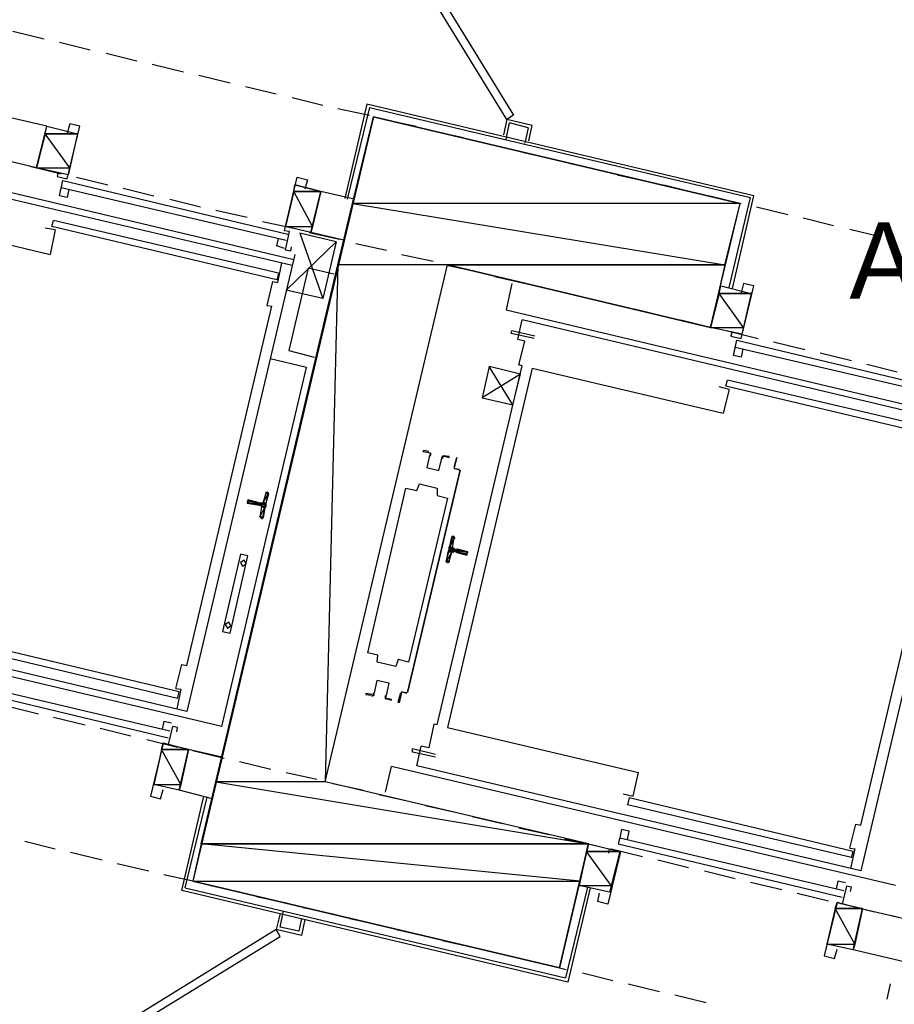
# Model space of a CAD drawing. Header units: feet. Extents: x -79 to 198, y -22 to 181.
# Tile 169 of 256: x 67 to 81, y 109 to 125. Entities that reach past the tile are written whole.
import ezdxf
from ezdxf.enums import TextEntityAlignment as Align

# ---------------------------------------------------------------- set-up
doc = ezdxf.new("R2010")
doc.units = ezdxf.units.FT
for name, color, linetype in [('A-LINEA', 7, 'CONTINUOUS'), ('A-LINEA-FINA', 9, 'CONTINUOUS'), ('A-MURO-CONCRETO', 8, 'CONTINUOUS'), ('A-NOMBRE-ESPACIO', 2, 'CONTINUOUS')]:
    doc.layers.add(name, color=color, linetype=linetype)

msp = doc.modelspace()

# ---------------------------------------------------------------- linework, layer by layer
at = {"layer": 'A-LINEA'}
for p, q in [((66.6667, 124.3778), (67.16, 124.2578)), ((67.4, 124.2044), (67.88, 124.0844)), ((68.1333, 124.0311), (68.6133, 123.9111)), ((68.8533, 123.8578), (69.3467, 123.7378)), ((69.5867, 123.6844), (70.08, 123.5644)), ((70.32, 123.5111), (70.8, 123.3911)), ((71.0533, 123.3378), (71.5333, 123.2178)), ((72.2267, 123.2311), (71.88, 121.7511)), ((78.3067, 121.7911), (72.2267, 123.2311)), ((67.2, 122.8844), (65.9867, 123.1644)), ((71.7733, 123.1644), (72.2667, 123.0578)), ((72.2667, 123.1778), (71.92, 121.7378)), ((72.2667, 123.1778), (78.2533, 121.7644)), ((72.5067, 122.9911), (73, 122.8844)), ((74.4267, 122.9911), (74.3733, 122.7511)), ((74.4133, 122.6844), (74.4667, 122.9378)), ((74.8267, 122.8978), (74.4267, 122.9911)), ((74.76, 122.8578), (74.4667, 122.9378)), ((67.68, 122.7644), (67.5333, 122.1244)), ((73.24, 122.8178), (73.72, 122.7111)), ((74.76, 122.8578), (74.7067, 122.6178)), ((74.7733, 122.6578), (74.8267, 122.8978)), ((73.9733, 122.6444), (74.4533, 122.5378)), ((63.8267, 122.5111), (71.08, 120.7911)), ((67.04, 122.2311), (65.8267, 122.5244)), ((74.6933, 122.4711), (75.1867, 122.3644)), ((71.0533, 120.6978), (64.08, 122.3378)), ((75.4267, 122.2978), (75.92, 122.1911)), ((66.9333, 122.2578), (67.4267, 122.1378)), ((67.4533, 122.0311), (70.9867, 121.1911)), ((67.6667, 122.0844), (68.16, 121.9644)), ((76.16, 122.1244), (76.64, 122.0178)), ((67.4267, 121.9244), (70.96, 121.0978)), ((67.5467, 121.8978), (67.52, 121.7644)), ((68.4, 121.9111), (68.88, 121.7911)), ((71.0933, 121.9644), (70.9467, 121.3111)), ((71.5067, 121.8578), (71.0933, 121.9644)), ((71.3467, 121.2178), (71.5067, 121.8578)), ((72.0267, 121.7378), (71.5067, 121.8578)), ((76.8933, 121.9644), (77.3733, 121.8444)), ((69.1333, 121.7378), (69.6133, 121.6178)), ((77.6133, 121.7911), (78.1067, 121.6711)), ((77.92, 120.3511), (78.2533, 121.7644)), ((77.9733, 120.3378), (78.3067, 121.7911)), ((64.24, 121.5911), (67.2533, 120.8711)), ((69.8533, 121.5644), (70.3467, 121.4578)), ((78.3467, 121.6178), (78.84, 121.4978)), ((67.28, 121.3111), (67.3067, 121.4044)), ((70.84, 120.5778), (67.3067, 121.4044)), ((70.5867, 121.3911), (71.08, 121.2844)), ((79.08, 121.4444), (79.56, 121.3244)), ((67.3333, 121.2578), (67.1733, 121.2844)), ((67.3333, 121.2578), (67.2533, 120.8711)), ((70.8133, 120.4711), (67.28, 121.3111)), ((71.3467, 121.2178), (70.9467, 121.3111)), ((71.32, 121.2178), (71.8, 121.1111)), ((71.8667, 121.0978), (71.3467, 121.2178)), ((79.8133, 121.2711), (80.2933, 121.1511)), ((71.7467, 121.0711), (71.5333, 120.1778)), ((72.0533, 121.0444), (72.5333, 120.9378)), ((71.0933, 120.8711), (69.4, 113.6978)), ((72.7733, 120.8711), (73.2667, 120.7644)), ((70.8267, 120.4311), (70.8933, 120.7378)), ((73.5067, 120.6978), (74, 120.5911)), ((70.7467, 120.4444), (70.6533, 120.0711)), ((70.7467, 120.4444), (70.8267, 120.4311)), ((70.84, 120.5778), (70.8133, 120.4711)), ((74.24, 120.5244), (74.72, 120.4178)), ((71.5333, 120.1778), (70.96, 120.3111)), ((74.5067, 120.4178), (74.4133, 120.0044)), ((74.9733, 120.3644), (75.4533, 120.2444)), ((75.6933, 120.1911), (76.1867, 120.0711)), ((78.2667, 120.2578), (78.12, 119.6178)), ((69.4, 114.4178), (70.7333, 120.0578)), ((70.6533, 120.0711), (70.7333, 120.0578)), ((74.4133, 120.0044), (81.6667, 118.2844)), ((76.4267, 120.0178), (76.92, 119.8978)), ((81.64, 118.1911), (74.6667, 119.8444)), ((77.16, 119.8444), (77.64, 119.7244)), ((74.4933, 119.6311), (74.5067, 119.6711)), ((74.8667, 119.5911), (74.5067, 119.6711)), ((77.8933, 119.6711), (78.3733, 119.5511)), ((74.8533, 119.5511), (74.4933, 119.6311)), ((74.6133, 119.1378), (74.7067, 119.5111)), ((78.04, 119.5244), (81.5733, 118.6844)), ((78.0133, 119.4178), (81.5467, 118.5911)), ((78.1333, 119.3911), (78.1067, 119.2578)), ((78.6133, 119.4978), (79.1067, 119.3778)), ((71.28, 119.0978), (70.7067, 119.2311)), ((79.3467, 119.3244), (79.84, 119.2044)), ((69.9467, 113.4578), (71.28, 119.0978)), ((73.3333, 113.4844), (74.6667, 119.1244)), ((74.8267, 119.0844), (73.4933, 113.4444)), ((74.6667, 119.1244), (74.6133, 119.1378)), ((74.8267, 119.0844), (77.8267, 118.3778)), ((80.08, 119.1511), (80.56, 119.0311)), ((74.64, 118.9911), (74.04, 118.6178)), ((77.8667, 118.8044), (77.8933, 118.8978)), ((81.4267, 118.0711), (77.8933, 118.8978)), ((77.92, 118.7511), (77.76, 118.7911)), ((77.92, 118.7511), (77.8267, 118.3778)), ((81.4, 117.9644), (77.8667, 118.8044)), ((81.68, 118.3778), (79.9867, 111.1911)), ((73.68, 117.4844), (73.6, 117.5111)), ((73.6, 117.5111), (73.68, 117.4978)), ((79.9867, 111.9111), (81.32, 117.5511)), ((72.8667, 113.9911), (73.6933, 117.4844)), ((73.6933, 117.4844), (72.8667, 113.9911)), ((73.68, 117.4844), (73.68, 117.4844)), ((70.64, 117.1244), (70.6, 116.9778)), ((70.6779, 117.1239), (70.6542, 117.1104)), ((70.52, 116.9778), (70.52, 116.9778)), ((70.5333, 116.9778), (70.5333, 116.9778)), ((70.5733, 116.9644), (70.5333, 116.9644)), ((70.5733, 116.9111), (70.5467, 116.7511)), ((70.5603, 116.7477), (70.5754, 116.725)), ((73.5733, 116.2711), (73.6, 116.4178)), ((73.6131, 116.4079), (73.5979, 116.4306)), ((73.52, 116.0578), (73.56, 116.2044)), ((73.5867, 116.2178), (73.6267, 116.2044)), ((73.64, 116.2311), (73.6, 116.2444)), ((73.6267, 116.1911), (73.6267, 116.1911)), ((73.64, 116.1911), (73.64, 116.1911)), ((73.4954, 116.0316), (73.5191, 116.0452)), ((69.9467, 113.4578), (62.0267, 115.3378)), ((69.4, 113.6978), (62.4267, 115.3511)), ((69.2533, 113.8978), (65.7333, 114.7378)), ((69.28, 114.0044), (65.76, 114.8444)), ((65.5867, 114.1244), (69.1067, 113.2844)), ((65.6133, 114.2178), (69.1333, 113.3911)), ((69.2267, 114.0578), (69.3067, 114.0444)), ((69.3067, 114.0444), (69.24, 113.7378)), ((69.2533, 113.8978), (69.28, 114.0044)), ((72.8533, 113.9778), (72.7733, 114.0044)), ((72.7733, 114.0044), (72.8533, 113.9911)), ((72.8533, 113.9911), (72.8533, 113.9911)), ((66.5867, 113.7778), (67.0667, 113.6578)), ((67.3067, 113.6044), (67.8, 113.4844)), ((68.04, 113.4311), (68.52, 113.3111)), ((73.4933, 113.4444), (76.4933, 112.7378)), ((68.7733, 113.2578), (69.2533, 113.1378)), ((69.0267, 113.2044), (68.88, 112.5511)), ((69.4267, 113.0978), (69.0267, 113.1911)), ((69.28, 112.4578), (69.4267, 113.0978)), ((69.9467, 112.9778), (69.4267, 113.0978)), ((69.4933, 113.0844), (69.9867, 112.9644)), ((73.3067, 113.0178), (72.9467, 113.1111)), ((73.0133, 112.8444), (73.08, 113.1511)), ((70.2267, 112.9111), (70.72, 112.7911)), ((70.96, 112.7378), (71.44, 112.6311)), ((72.52, 112.4311), (72.6133, 112.8311)), ((80.5333, 110.9644), (72.6133, 112.8311)), ((79.9867, 111.1911), (73.0133, 112.8444)), ((69.28, 112.4578), (68.88, 112.5511)), ((71.6933, 112.5644), (72.1733, 112.4578)), ((69.8, 112.3244), (69.28, 112.4578)), ((69.32, 110.8844), (69.6667, 112.3644)), ((69.3733, 110.9244), (69.72, 112.3511)), ((72.4133, 112.3911), (72.9067, 112.2844)), ((76.3467, 112.3378), (76.32, 112.2311)), ((79.8667, 111.4978), (76.3467, 112.3378)), ((73.1467, 112.2178), (73.64, 112.1111)), ((79.84, 111.4044), (76.32, 112.2311)), ((73.88, 112.0444), (74.36, 111.9378)), ((74.6133, 111.8711), (75.0933, 111.7644)), ((76.32, 111.6844), (76.3467, 111.8178)), ((66.8533, 111.6578), (67.3333, 111.5378)), ((75.3333, 111.6978), (75.8267, 111.5911)), ((76.2, 111.7111), (79.72, 110.8844)), ((67.5733, 111.4844), (68.0667, 111.3644)), ((76.2, 111.4978), (76.04, 110.8578)), ((76.0667, 111.5378), (76.56, 111.4178)), ((76.1733, 111.6178), (79.6933, 110.7778)), ((79.8133, 111.5511), (79.8933, 111.5378)), ((79.8933, 111.5378), (79.8267, 111.2311)), ((79.84, 111.4044), (79.8667, 111.4978)), ((76.8, 111.3644), (77.28, 111.2444)), ((68.3067, 111.3111), (68.8, 111.1911)), ((77.5333, 111.1911), (78.0133, 111.0711)), ((69.04, 111.1378), (69.52, 111.0311)), ((78.2533, 111.0178), (78.7467, 110.8978)), ((75.3867, 109.4444), (69.32, 110.8844)), ((69.3733, 110.9244), (75.3467, 109.5111)), ((69.7733, 110.9644), (70.2533, 110.8578)), ((75.6933, 110.9378), (75.3467, 109.5111)), ((75.7333, 110.9244), (75.3867, 109.4444)), ((70.4933, 110.7911), (70.9867, 110.6844)), ((78.9867, 110.8444), (79.48, 110.7244)), ((79.6133, 110.6978), (79.4533, 110.0444)), ((80.0133, 110.5911), (79.6133, 110.6978)), ((71.2267, 110.6178), (71.72, 110.5111)), ((79.72, 110.6711), (80.2, 110.5511)), ((79.8667, 109.9511), (80.0133, 110.6044)), ((81.3733, 110.2711), (80.0133, 110.5911)), ((70.8667, 110.5244), (70.8, 110.2711)), ((70.8667, 110.5244), (70.8, 110.2711)), ((71.2, 110.4444), (71.16, 110.2444)), ((71.2533, 110.4311), (71.2, 110.1778)), ((71.96, 110.4444), (72.44, 110.3378)), ((80.4533, 110.4978), (80.9333, 110.3778)), ((71.2, 110.1778), (70.8, 110.2711)), ((71.2, 110.1778), (70.8, 110.2711)), ((72.6933, 110.2711), (73.1733, 110.1644)), ((73.4133, 110.0978), (73.9067, 109.9911)), ((74.1467, 109.9378), (74.64, 109.8178)), ((79.8667, 109.9511), (79.4533, 110.0444)), ((81.2267, 109.6311), (79.8667, 109.9511)), ((74.88, 109.7644), (75.36, 109.6444)), ((75.6133, 109.5911), (76.0933, 109.4711)), ((76.3333, 109.4178), (76.8267, 109.2978)), ((80.4, 109.1778), (80.4533, 109.4178)), ((77.0667, 109.2444), (77.56, 109.1244))]:
    msp.add_line(p, q, dxfattribs=at)
for points in [[(74.4267, 122.9911), (72.8533, 125.5511), (72.96, 125.6178), (74.5333, 123.0578), (74.4267, 122.9911)], [(67.3733, 122.1511), (67.36, 122.0978), (67.52, 122.0578), (67.72, 122.8844), (67.56, 122.9244), (67.52, 122.7778)], [(77.6267, 119.7244), (78.0933, 121.6711), (72.3333, 123.0311), (69.4933, 111.0311), (75.2533, 109.6711), (75.7067, 111.6178), (71.5733, 112.5911), (73.4933, 120.7111), (77.6267, 119.7244)], [(67.5333, 122.1244), (67.04, 122.2311), (67.2, 122.8844), (67.68, 122.7644)], [(67.52, 121.7644), (67.4, 121.7911), (67.4533, 122.0311)], [(71.04, 120.9911), (71.0267, 120.9244), (70.9467, 120.9378), (71.0133, 121.2311), (70.9333, 121.2444), (71.1333, 122.0844), (71.2933, 122.0444), (71.2533, 121.8978)], [(70.9333, 120.9644), (70.8133, 121.0044), (70.84, 121.1244)], [(70.96, 120.3111), (71.7467, 121.0711), (71.1733, 121.2044), (71.5333, 120.1778)], [(71.7067, 120.5644), (71.3067, 120.6578), (71, 119.3644), (71.4, 119.2578)], [(78.12, 119.6178), (77.6267, 119.7244), (77.7867, 120.3778), (78.2667, 120.2578)], [(77.96, 119.6444), (77.9467, 119.5911), (78.1067, 119.5511), (78.3067, 120.3778), (78.1467, 120.4178), (78.1067, 120.2711)], [(74.7067, 119.5111), (74.6, 119.5378), (74.6667, 119.8444)], [(78.1067, 119.2578), (77.9867, 119.2844), (78.04, 119.5244)], [(74.52, 118.5111), (74.1467, 119.1111), (74.04, 118.6178), (74.52, 118.5111), (74.64, 118.9911), (74.1467, 119.1111)], [(73.2, 117.7778), (73.12, 117.7911), (73.1067, 117.7778), (73.2, 117.7644)], [(73.2131, 117.7169), (73.1676, 117.5242), (73.3602, 117.4786), (73.4058, 117.6713)], [(73.2131, 117.7169), (73.1676, 117.5242), (73.3602, 117.4786), (73.4058, 117.6713)], [(73.2173, 117.7142), (73.2264, 117.7343), (73.2115, 117.7505)], [(73.2243, 117.7028), (73.2396, 117.7364), (73.2147, 117.7635)], [(73.4407, 117.7103), (73.4063, 117.6972), (73.4049, 117.6604)], [(73.4377, 117.6973), (73.4171, 117.6895), (73.4162, 117.6674)], [(73.4267, 117.7111), (73.52, 117.6844), (73.52, 117.6978), (73.4267, 117.7111)], [(73.6, 117.5244), (73.64, 117.6844), (73.6, 117.5244), (73.6, 117.5244)], [(72.24, 114.6178), (72.84, 117.2044), (73.0133, 117.1644), (73.0533, 117.2711), (73.3333, 117.2044), (73.3333, 117.0844), (73.4933, 117.0444), (72.88, 114.4711), (72.72, 114.5111), (72.68, 114.4044), (72.3867, 114.4711), (72.4, 114.5778), (72.24, 114.6178)], [(70.5733, 116.7244), (70.5867, 116.7244), (70.68, 117.1244), (70.6667, 117.1378)], [(70.52, 116.9778), (70.36, 117.0178), (70.3467, 116.9644), (70.5067, 116.9378)], [(70.56, 116.9244), (70.52, 116.9378), (70.52, 116.9378)], [(70.5861, 116.8998), (70.5837, 116.915), (70.5713, 116.9239)], [(70.5754, 116.9516), (70.5905, 116.9541), (70.5995, 116.9665)], [(73.5867, 116.4444), (73.5733, 116.4444), (73.4667, 116.0444), (73.4933, 116.0444)], [(73.5872, 116.2691), (73.5896, 116.2539), (73.6021, 116.245)], [(69.96, 114.9511), (70.08, 114.9244), (70.36, 116.1378), (70.24, 116.1644), (69.96, 114.9511)], [(73.5979, 116.2039), (73.5828, 116.2015), (73.5739, 116.189)], [(73.64, 116.1911), (73.8, 116.1511), (73.8133, 116.2044), (73.6533, 116.2444), (73.64, 116.2444), (73.64, 116.2444)], [(70.2759, 115.979), (70.3321, 116.0137), (70.2974, 116.0699), (70.2413, 116.0352), (70.2759, 115.979)], [(70.0359, 115.0057), (70.0921, 115.0404), (70.0574, 115.0965), (70.0013, 115.0619), (70.0359, 115.0057)], [(69.2267, 114.0578), (69.32, 114.4311), (69.4, 114.4178)], [(72.5336, 113.9454), (72.5791, 114.138), (72.3865, 114.1836), (72.3408, 113.991)], [(72.5336, 113.9454), (72.5791, 114.138), (72.3865, 114.1836), (72.3408, 113.991)], [(72.3067, 113.9644), (72.2133, 113.9778), (72.2133, 113.9644), (72.2933, 113.9511)], [(72.306, 113.9386), (72.3404, 113.9517), (72.3418, 113.9885)], [(72.3089, 113.9516), (72.3296, 113.9594), (72.3304, 113.9815)], [(72.5223, 113.9461), (72.5071, 113.9125), (72.532, 113.8854)], [(72.7733, 113.9911), (72.7733, 113.9911), (72.7333, 113.8311), (72.72, 113.8444), (72.76, 113.9911)], [(72.5294, 113.9347), (72.5203, 113.9146), (72.5352, 113.8984)], [(72.5333, 113.8978), (72.6133, 113.8711), (72.6133, 113.8844), (72.5333, 113.8978)], [(69.16, 113.5111), (69.04, 113.5378), (69.0133, 113.4178)], [(73.3333, 113.4844), (73.28, 113.4978), (73.2, 113.1244), (73.08, 113.1511)], [(69.24, 113.3778), (69.2533, 113.4444), (69.1733, 113.4578), (69.1067, 113.1778), (69.0267, 113.1911), (68.8267, 112.3644), (68.9867, 112.3244), (69.0267, 112.4711)], [(73.3067, 112.9778), (72.9467, 113.0578), (72.9467, 113.1111)], [(76.2533, 112.4044), (76.4133, 112.3644), (76.4933, 112.7378)], [(76.3467, 111.8178), (76.2267, 111.8444), (76.2, 111.7111), (76.1733, 111.6178)], [(79.8133, 111.5511), (79.9067, 111.9244), (79.9867, 111.9111)], [(76.04, 110.8578), (75.56, 110.9644), (75.7067, 111.6178), (76.2, 111.4978)], [(76.0267, 111.4711), (76.04, 111.5378), (76.2133, 111.4978), (76.0133, 110.6711), (75.8533, 110.7111), (75.88, 110.8444)], [(79.7467, 111.0044), (79.6267, 111.0311), (79.6, 110.9111)], [(79.8267, 110.8711), (79.84, 110.9378), (79.76, 110.9511), (79.6933, 110.6711), (79.6133, 110.6978), (79.4133, 109.8578), (79.5733, 109.8178), (79.6133, 109.9644)], [(71.16, 110.2444), (70.8667, 110.3111), (70.92, 110.5644)], [(71.16, 110.2444), (70.8667, 110.3111), (70.92, 110.5644)], [(70.8, 110.2711), (68.2533, 108.6978), (68.3067, 108.5911), (70.8667, 110.1644), (70.8, 110.2711)]]:
    msp.add_lwpolyline(points, dxfattribs=at)
at = {"layer": 'A-LINEA-FINA'}
for p, q in [((70.68, 117.1111), (70.64, 117.1244)), ((70.68, 117.1244), (70.64, 117.1244)), ((70.68, 117.1244), (70.6533, 117.1378)), ((70.5067, 116.9378), (70.3467, 116.9778)), ((70.52, 116.9378), (70.3467, 116.9778)), ((70.5067, 116.9378), (70.3467, 116.9644)), ((70.52, 116.9778), (70.36, 117.0178)), ((70.52, 116.9778), (70.36, 117.0178)), ((70.52, 116.9778), (70.36, 117.0044)), ((70.6267, 116.8978), (70.5733, 116.9111)), ((70.6267, 116.8978), (70.5733, 116.9111)), ((70.64, 116.9644), (70.6, 116.9778)), ((70.5867, 116.7244), (70.56, 116.7378)), ((70.5867, 116.7244), (70.56, 116.7378)), ((70.5867, 116.7378), (70.56, 116.7378)), ((70.5867, 116.7244), (70.5733, 116.7244)), ((73.56, 116.4444), (73.6, 116.4444)), ((73.56, 116.4444), (73.6, 116.4311)), ((73.56, 116.4311), (73.6, 116.4311)), ((73.56, 116.4311), (73.6, 116.4178)), ((73.5733, 116.4444), (73.5867, 116.4444)), ((73.52, 116.2711), (73.5733, 116.2578)), ((73.52, 116.2711), (73.5733, 116.2578)), ((73.5333, 116.2844), (73.5733, 116.2711)), ((73.5067, 116.2178), (73.56, 116.2044)), ((73.52, 116.2578), (73.5867, 116.2444)), ((73.52, 116.2311), (73.5867, 116.2178)), ((73.64, 116.2444), (73.8133, 116.2044)), ((73.64, 116.2311), (73.8133, 116.2044)), ((73.64, 116.2311), (73.8133, 116.1911)), ((73.64, 116.2044), (73.8, 116.1644)), ((73.64, 116.1911), (73.8, 116.1644)), ((73.4667, 116.0444), (73.5067, 116.0444)), ((73.4667, 116.0444), (73.4933, 116.0444)), ((73.48, 116.0578), (73.52, 116.0444)), ((73.48, 116.0578), (73.5067, 116.0444))]:
    msp.add_line(p, q, dxfattribs=at)
for points in [[(70.6, 116.9778), (70.68, 117.1111), (70.64, 117.1244), (70.6, 116.9778)], [(70.64, 116.9644), (70.6, 116.9778), (70.68, 117.1111), (70.64, 116.9644)], [(70.64, 117.1244), (70.68, 117.1244), (70.64, 117.1378), (70.64, 117.1244)], [(70.68, 117.1244), (70.64, 117.1378), (70.6533, 117.1378), (70.68, 117.1244), (70.68, 117.1244)], [(70.64, 117.1378), (70.68, 117.1244), (70.68, 117.1244), (70.64, 117.1378)], [(70.64, 117.1244), (70.68, 117.1111), (70.68, 117.1111), (70.64, 117.1244), (70.64, 117.1244)], [(70.68, 117.1244), (70.68, 117.1244), (70.64, 117.1244), (70.68, 117.1244)], [(70.68, 117.1244), (70.64, 117.1244), (70.68, 117.1111), (70.68, 117.1244), (70.68, 117.1244)], [(70.68, 117.1244), (70.68, 117.1244), (70.6533, 117.1378), (70.68, 117.1244)], [(70.6533, 117.1378), (70.68, 117.1244), (70.68, 117.1244), (70.6533, 117.1378)], [(70.68, 117.1244), (70.68, 117.1244), (70.6533, 117.1378), (70.68, 117.1244)], [(70.68, 117.1244), (70.6533, 117.1378), (70.6667, 117.1378), (70.68, 117.1244), (70.68, 117.1244)], [(70.6533, 117.1378), (70.68, 117.1244), (70.68, 117.1244), (70.6533, 117.1378)], [(70.68, 117.1244), (70.68, 117.1244), (70.6667, 117.1378), (70.68, 117.1244)], [(70.68, 117.1244), (70.6667, 117.1378), (70.68, 117.1244), (70.68, 117.1244), (70.68, 117.1244)], [(70.3467, 116.9778), (70.64, 116.9378), (70.36, 117.0044), (70.3467, 116.9778), (70.3467, 116.9778)], [(70.3467, 116.9644), (70.5067, 116.9378), (70.3467, 116.9778), (70.3467, 116.9644), (70.3467, 116.9644)], [(70.3467, 116.9778), (70.5067, 116.9378), (70.5067, 116.9378), (70.3467, 116.9778)], [(70.5067, 116.9378), (70.5067, 116.9378), (70.3467, 116.9778), (70.5067, 116.9378)], [(70.3467, 116.9778), (70.5067, 116.9378), (70.5067, 116.9378), (70.3467, 116.9778), (70.3467, 116.9778)], [(70.3467, 116.9778), (70.5067, 116.9378), (70.5067, 116.9378), (70.3467, 116.9778)], [(70.5067, 116.9378), (70.5067, 116.9378), (70.3467, 116.9778), (70.5067, 116.9378), (70.5067, 116.9378)], [(70.3467, 116.9778), (70.52, 116.9378), (70.52, 116.9378), (70.3467, 116.9778)], [(70.52, 116.9378), (70.52, 116.9378), (70.3467, 116.9778), (70.52, 116.9378)], [(70.52, 116.9378), (70.3467, 116.9778), (70.5067, 116.9378), (70.52, 116.9378), (70.52, 116.9378)], [(70.3467, 116.9778), (70.52, 116.9378), (70.52, 116.9378), (70.3467, 116.9778)], [(70.52, 116.9378), (70.52, 116.9378), (70.3467, 116.9778), (70.52, 116.9378), (70.52, 116.9378)], [(70.3467, 116.9778), (70.52, 116.9378), (70.52, 116.9378), (70.3467, 116.9778)], [(70.52, 116.9378), (70.52, 116.9378), (70.3467, 116.9778), (70.52, 116.9378), (70.52, 116.9378)], [(70.3467, 116.9778), (70.52, 116.9378), (70.52, 116.9378), (70.3467, 116.9778)], [(70.52, 116.9378), (70.52, 116.9378), (70.3467, 116.9778), (70.52, 116.9378), (70.52, 116.9378)], [(70.64, 116.9111), (70.3467, 116.9778), (70.64, 116.9378), (70.64, 116.9111)], [(70.36, 117.0044), (70.52, 116.9778), (70.36, 117.0178), (70.36, 117.0044)], [(70.36, 117.0178), (70.52, 116.9778), (70.52, 116.9778), (70.36, 117.0178), (70.36, 117.0178)], [(70.36, 117.0178), (70.52, 116.9778), (70.52, 116.9778), (70.36, 117.0178)], [(70.52, 116.9778), (70.52, 116.9778), (70.36, 117.0178), (70.52, 116.9778), (70.52, 116.9778)], [(70.36, 117.0178), (70.52, 116.9778), (70.52, 116.9778), (70.36, 117.0178)], [(70.52, 116.9778), (70.52, 116.9778), (70.36, 117.0178), (70.52, 116.9778)], [(70.36, 117.0178), (70.52, 116.9778), (70.52, 116.9778), (70.36, 117.0178), (70.36, 117.0178)], [(70.36, 117.0178), (70.52, 116.9778), (70.52, 116.9778), (70.36, 117.0178)], [(70.52, 116.9778), (70.52, 116.9778), (70.36, 117.0178), (70.52, 116.9778), (70.52, 116.9778)], [(70.36, 117.0178), (70.52, 116.9778), (70.52, 116.9778), (70.36, 117.0178)], [(70.52, 116.9778), (70.52, 116.9778), (70.36, 117.0178), (70.52, 116.9778), (70.52, 116.9778)], [(70.52, 116.9644), (70.52, 116.9644), (70.36, 117.0044), (70.52, 116.9644)], [(70.52, 116.9644), (70.36, 117.0044), (70.5333, 116.9644), (70.52, 116.9644), (70.52, 116.9644)], [(70.52, 116.9778), (70.52, 116.9778), (70.36, 117.0044), (70.52, 116.9778)], [(70.52, 116.9778), (70.36, 117.0044), (70.52, 116.9644), (70.52, 116.9778), (70.52, 116.9778)], [(70.5467, 116.7511), (70.6267, 116.8978), (70.5733, 116.9111), (70.5467, 116.7511)], [(70.6, 116.7378), (70.5467, 116.7511), (70.6267, 116.8978), (70.6, 116.7378)], [(70.5733, 116.9244), (70.64, 116.9111), (70.56, 116.9244), (70.5733, 116.9244), (70.5733, 116.9244)], [(70.56, 116.9244), (70.64, 116.9111), (70.64, 116.9111), (70.56, 116.9244)], [(70.64, 116.9111), (70.64, 116.9111), (70.56, 116.9244), (70.64, 116.9111), (70.64, 116.9111)], [(70.5733, 116.9644), (70.64, 116.9378), (70.64, 116.9378), (70.5733, 116.9644)], [(70.64, 116.9378), (70.64, 116.9378), (70.5733, 116.9644), (70.64, 116.9378), (70.64, 116.9378)], [(70.5733, 116.9644), (70.64, 116.9378), (70.64, 116.9378), (70.5733, 116.9644)], [(70.64, 116.9378), (70.64, 116.9378), (70.5733, 116.9644), (70.64, 116.9378), (70.64, 116.9378)], [(70.64, 116.9378), (70.5733, 116.9644), (70.64, 116.9511), (70.64, 116.9378)], [(70.5733, 116.9644), (70.64, 116.9511), (70.5867, 116.9644), (70.5733, 116.9644), (70.5733, 116.9644)], [(70.5733, 116.9111), (70.6267, 116.9111), (70.5733, 116.9244), (70.5733, 116.9111), (70.5733, 116.9111)], [(70.5733, 116.9244), (70.6267, 116.9111), (70.6267, 116.9111), (70.5733, 116.9244)], [(70.6267, 116.9111), (70.6267, 116.9111), (70.5733, 116.9244), (70.6267, 116.9111), (70.6267, 116.9111)], [(70.5733, 116.9244), (70.6267, 116.9111), (70.6267, 116.9111), (70.5733, 116.9244)], [(70.6267, 116.9111), (70.6267, 116.9111), (70.5733, 116.9244), (70.6267, 116.9111), (70.6267, 116.9111)], [(70.5733, 116.9244), (70.6267, 116.9111), (70.6267, 116.9111), (70.5733, 116.9244)], [(70.6267, 116.9111), (70.6267, 116.9111), (70.5733, 116.9244), (70.6267, 116.9111), (70.6267, 116.9111)], [(70.6267, 116.9111), (70.5733, 116.9244), (70.64, 116.9111), (70.6267, 116.9111)], [(70.5733, 116.9111), (70.6267, 116.8978), (70.6267, 116.8978), (70.5733, 116.9111)], [(70.6267, 116.8978), (70.6267, 116.8978), (70.5733, 116.9111), (70.6267, 116.8978)], [(70.5733, 116.9111), (70.6267, 116.8978), (70.6267, 116.8978), (70.5733, 116.9111)], [(70.6267, 116.8978), (70.6267, 116.8978), (70.5733, 116.9111), (70.6267, 116.8978), (70.6267, 116.8978)], [(70.6267, 116.8978), (70.5733, 116.9111), (70.6267, 116.9111), (70.6267, 116.8978)], [(70.5867, 116.9644), (70.64, 116.9644), (70.6, 116.9778), (70.5867, 116.9644)], [(70.5867, 116.9644), (70.64, 116.9511), (70.64, 116.9511), (70.5867, 116.9644)], [(70.64, 116.9511), (70.64, 116.9511), (70.5867, 116.9644), (70.64, 116.9511), (70.64, 116.9511)], [(70.5867, 116.9644), (70.64, 116.9511), (70.64, 116.9511), (70.5867, 116.9644)], [(70.64, 116.9511), (70.64, 116.9511), (70.5867, 116.9644), (70.64, 116.9511), (70.64, 116.9511)], [(70.5867, 116.9644), (70.64, 116.9511), (70.64, 116.9511), (70.5867, 116.9644)], [(70.64, 116.9511), (70.64, 116.9511), (70.5867, 116.9644), (70.64, 116.9511), (70.64, 116.9511)], [(70.5867, 116.9644), (70.64, 116.9511), (70.64, 116.9511), (70.5867, 116.9644)], [(70.64, 116.9511), (70.64, 116.9511), (70.5867, 116.9644), (70.64, 116.9511), (70.64, 116.9511)], [(70.64, 116.9511), (70.5867, 116.9644), (70.64, 116.9644), (70.64, 116.9511)], [(70.6, 116.9778), (70.64, 116.9644), (70.64, 116.9644), (70.6, 116.9778), (70.6, 116.9778)], [(70.5867, 116.7378), (70.56, 116.7511), (70.5467, 116.7511), (70.5867, 116.7378), (70.5867, 116.7378)], [(70.6, 116.7378), (70.6, 116.7378), (70.5467, 116.7511), (70.6, 116.7378)], [(70.6, 116.7378), (70.5467, 116.7511), (70.5867, 116.7378), (70.6, 116.7378), (70.6, 116.7378)], [(70.56, 116.7378), (70.5867, 116.7378), (70.56, 116.7511), (70.56, 116.7378)], [(70.56, 116.7511), (70.5867, 116.7378), (70.5867, 116.7378), (70.56, 116.7511), (70.56, 116.7511)], [(70.5733, 116.7244), (70.5867, 116.7244), (70.56, 116.7378), (70.5733, 116.7244)], [(70.56, 116.7378), (70.5867, 116.7244), (70.5867, 116.7244), (70.56, 116.7378)], [(70.5867, 116.7244), (70.5867, 116.7244), (70.56, 116.7378), (70.5867, 116.7244)], [(70.56, 116.7378), (70.5867, 116.7244), (70.5867, 116.7244), (70.56, 116.7378)], [(70.5867, 116.7244), (70.5867, 116.7244), (70.56, 116.7378), (70.5867, 116.7244), (70.5867, 116.7244)], [(70.5867, 116.7378), (70.5867, 116.7378), (70.56, 116.7378), (70.5867, 116.7378)], [(70.5867, 116.7378), (70.56, 116.7378), (70.5867, 116.7244), (70.5867, 116.7378), (70.5867, 116.7378)], [(73.56, 116.4311), (73.6, 116.4178), (73.5333, 116.2844), (73.56, 116.4311)], [(73.6, 116.4178), (73.5333, 116.2844), (73.5733, 116.2711), (73.6, 116.4178)], [(73.56, 116.4444), (73.56, 116.4444), (73.6, 116.4444), (73.56, 116.4444)], [(73.56, 116.4444), (73.6, 116.4444), (73.5733, 116.4444), (73.56, 116.4444), (73.56, 116.4444)], [(73.6, 116.4444), (73.56, 116.4444), (73.6, 116.4311), (73.6, 116.4444)], [(73.6, 116.4311), (73.56, 116.4444), (73.56, 116.4444), (73.6, 116.4311), (73.6, 116.4311)], [(73.56, 116.4311), (73.6, 116.4311), (73.56, 116.4444), (73.56, 116.4311), (73.56, 116.4311)], [(73.56, 116.4311), (73.56, 116.4311), (73.6, 116.4311), (73.56, 116.4311)], [(73.6, 116.4311), (73.56, 116.4311), (73.6, 116.4178), (73.6, 116.4311)], [(73.6, 116.4178), (73.56, 116.4311), (73.56, 116.4311), (73.6, 116.4178), (73.6, 116.4178)], [(73.5867, 116.4444), (73.5733, 116.4444), (73.5733, 116.4444), (73.5867, 116.4444)], [(73.5733, 116.4444), (73.5733, 116.4444), (73.5867, 116.4444), (73.5733, 116.4444)], [(73.5733, 116.4444), (73.5867, 116.4444), (73.6, 116.4444), (73.5733, 116.4444), (73.5733, 116.4444)], [(73.5333, 116.2844), (73.5733, 116.2711), (73.52, 116.2711), (73.5333, 116.2844)], [(73.5733, 116.2711), (73.52, 116.2711), (73.5733, 116.2578), (73.5733, 116.2711)], [(73.5733, 116.2578), (73.52, 116.2711), (73.52, 116.2711), (73.5733, 116.2578), (73.5733, 116.2578)], [(73.5733, 116.2578), (73.52, 116.2711), (73.5867, 116.2578), (73.5733, 116.2578), (73.5733, 116.2578)], [(73.5867, 116.2578), (73.52, 116.2711), (73.52, 116.2711), (73.5867, 116.2578)], [(73.52, 116.2711), (73.52, 116.2711), (73.5867, 116.2578), (73.52, 116.2711), (73.52, 116.2711)], [(73.52, 116.2711), (73.5867, 116.2578), (73.52, 116.2578), (73.52, 116.2711)], [(73.5733, 116.2711), (73.5333, 116.2844), (73.5333, 116.2844), (73.5733, 116.2711), (73.5733, 116.2711)], [(73.5067, 116.2044), (73.56, 116.2044), (73.48, 116.0578), (73.5067, 116.2044)], [(73.56, 116.2044), (73.48, 116.0578), (73.52, 116.0578), (73.56, 116.2044)], [(73.52, 116.2178), (73.5733, 116.2044), (73.5067, 116.2178), (73.52, 116.2178)], [(73.5733, 116.2044), (73.5067, 116.2178), (73.56, 116.2044), (73.5733, 116.2044)], [(73.56, 116.2044), (73.5067, 116.2178), (73.5067, 116.2178), (73.56, 116.2044), (73.56, 116.2044)], [(73.5067, 116.2044), (73.56, 116.2044), (73.5067, 116.2178), (73.5067, 116.2044), (73.5067, 116.2044)], [(73.5067, 116.2044), (73.5067, 116.2044), (73.56, 116.2044), (73.5067, 116.2044)], [(73.5867, 116.2578), (73.52, 116.2578), (73.5867, 116.2444), (73.5867, 116.2578), (73.5867, 116.2578)], [(73.5867, 116.2444), (73.52, 116.2578), (73.52, 116.2578), (73.5867, 116.2444)], [(73.52, 116.2578), (73.52, 116.2578), (73.5867, 116.2444), (73.52, 116.2578), (73.52, 116.2578)], [(73.5867, 116.2444), (73.52, 116.2578), (73.52, 116.2578), (73.5867, 116.2444)], [(73.52, 116.2578), (73.52, 116.2578), (73.5867, 116.2444), (73.52, 116.2578), (73.52, 116.2578)], [(73.5867, 116.2444), (73.52, 116.2578), (73.6, 116.2444), (73.5867, 116.2444), (73.5867, 116.2444)], [(73.52, 116.2578), (73.8133, 116.1911), (73.52, 116.2311), (73.52, 116.2578)], [(73.8133, 116.1911), (73.52, 116.2311), (73.8, 116.1644), (73.8133, 116.1911), (73.8133, 116.1911)], [(73.5867, 116.2178), (73.52, 116.2311), (73.52, 116.2311), (73.5867, 116.2178)], [(73.52, 116.2311), (73.52, 116.2311), (73.5867, 116.2178), (73.52, 116.2311), (73.52, 116.2311)], [(73.5867, 116.2178), (73.52, 116.2311), (73.5733, 116.2178), (73.5867, 116.2178), (73.5867, 116.2178)], [(73.5733, 116.2178), (73.52, 116.2311), (73.52, 116.2311), (73.5733, 116.2178)], [(73.52, 116.2311), (73.52, 116.2311), (73.5733, 116.2178), (73.52, 116.2311), (73.52, 116.2311)], [(73.5733, 116.2178), (73.52, 116.2311), (73.52, 116.2311), (73.5733, 116.2178)], [(73.52, 116.2311), (73.52, 116.2311), (73.5733, 116.2178), (73.52, 116.2311), (73.52, 116.2311)], [(73.52, 116.2311), (73.5733, 116.2178), (73.52, 116.2178), (73.52, 116.2311)], [(73.5733, 116.2178), (73.52, 116.2178), (73.5733, 116.2044), (73.5733, 116.2178), (73.5733, 116.2178)], [(73.5733, 116.2044), (73.52, 116.2178), (73.52, 116.2178), (73.5733, 116.2044)], [(73.52, 116.2178), (73.52, 116.2178), (73.5733, 116.2044), (73.52, 116.2178), (73.52, 116.2178)], [(73.8, 116.1644), (73.6267, 116.2044), (73.6267, 116.2044), (73.8, 116.1644)], [(73.6267, 116.2044), (73.6267, 116.2044), (73.8, 116.1644), (73.6267, 116.2044), (73.6267, 116.2044)], [(73.8, 116.1644), (73.6267, 116.2044), (73.6267, 116.2044), (73.8, 116.1644)], [(73.6267, 116.2044), (73.6267, 116.2044), (73.8, 116.1644), (73.6267, 116.2044), (73.6267, 116.2044)], [(73.64, 116.2044), (73.8, 116.1644), (73.6267, 116.2044), (73.64, 116.2044), (73.64, 116.2044)], [(73.64, 116.2444), (73.64, 116.2444), (73.8133, 116.2044), (73.64, 116.2444)], [(73.64, 116.2444), (73.8133, 116.2044), (73.6533, 116.2444), (73.64, 116.2444), (73.64, 116.2444)], [(73.8133, 116.2044), (73.64, 116.2444), (73.64, 116.2444), (73.8133, 116.2044)], [(73.64, 116.2444), (73.64, 116.2444), (73.8133, 116.2044), (73.64, 116.2444)], [(73.8133, 116.2044), (73.64, 116.2444), (73.64, 116.2444), (73.8133, 116.2044), (73.8133, 116.2044)], [(73.64, 116.2311), (73.8133, 116.2044), (73.64, 116.2444), (73.64, 116.2311), (73.64, 116.2311)], [(73.64, 116.2311), (73.64, 116.2311), (73.8133, 116.2044), (73.64, 116.2311)], [(73.8133, 116.2044), (73.64, 116.2311), (73.8133, 116.1911), (73.8133, 116.2044)], [(73.8133, 116.1911), (73.64, 116.2311), (73.64, 116.2311), (73.8133, 116.1911), (73.8133, 116.1911)], [(73.8133, 116.1911), (73.64, 116.2311), (73.64, 116.2311), (73.8133, 116.1911)], [(73.64, 116.2311), (73.64, 116.2311), (73.8133, 116.1911), (73.64, 116.2311), (73.64, 116.2311)], [(73.8133, 116.1911), (73.64, 116.2311), (73.64, 116.2311), (73.8133, 116.1911)], [(73.64, 116.2311), (73.64, 116.2311), (73.8133, 116.1911), (73.64, 116.2311), (73.64, 116.2311)], [(73.8133, 116.1911), (73.64, 116.2311), (73.64, 116.2311), (73.8133, 116.1911)], [(73.64, 116.2311), (73.64, 116.2311), (73.8133, 116.1911), (73.64, 116.2311), (73.64, 116.2311)], [(73.8, 116.1644), (73.64, 116.2044), (73.64, 116.2044), (73.8, 116.1644)], [(73.64, 116.2044), (73.64, 116.2044), (73.8, 116.1644), (73.64, 116.2044)], [(73.8, 116.1644), (73.64, 116.2044), (73.64, 116.2044), (73.8, 116.1644)], [(73.64, 116.2044), (73.64, 116.2044), (73.8, 116.1644), (73.64, 116.2044), (73.64, 116.2044)], [(73.64, 116.1911), (73.8, 116.1644), (73.64, 116.2044), (73.64, 116.1911), (73.64, 116.1911)], [(73.64, 116.1911), (73.64, 116.1911), (73.8, 116.1644), (73.64, 116.1911)], [(73.8, 116.1644), (73.64, 116.1911), (73.8, 116.1511), (73.8, 116.1644), (73.8, 116.1644)], [(73.8, 116.1511), (73.64, 116.1911), (73.64, 116.1911), (73.8, 116.1511)], [(73.64, 116.1911), (73.64, 116.1911), (73.8, 116.1511), (73.64, 116.1911), (73.64, 116.1911)], [(73.8, 116.1511), (73.64, 116.1911), (73.64, 116.1911), (73.8, 116.1511)], [(73.64, 116.1911), (73.64, 116.1911), (73.8, 116.1511), (73.64, 116.1911), (73.64, 116.1911)], [(73.4667, 116.0444), (73.5067, 116.0444), (73.48, 116.0578), (73.4667, 116.0444), (73.4667, 116.0444)], [(73.4933, 116.0444), (73.4667, 116.0444), (73.5067, 116.0444), (73.4933, 116.0444)], [(73.5067, 116.0444), (73.4667, 116.0444), (73.4667, 116.0444), (73.5067, 116.0444)], [(73.4667, 116.0444), (73.4667, 116.0444), (73.5067, 116.0444), (73.4667, 116.0444)], [(73.5067, 116.0444), (73.4667, 116.0444), (73.4667, 116.0444), (73.5067, 116.0444)], [(73.4667, 116.0444), (73.4667, 116.0444), (73.4933, 116.0444), (73.4667, 116.0444)], [(73.4933, 116.0444), (73.4667, 116.0444), (73.4667, 116.0444), (73.4933, 116.0444)], [(73.4667, 116.0444), (73.4667, 116.0444), (73.4933, 116.0444), (73.4667, 116.0444), (73.4667, 116.0444)], [(73.48, 116.0578), (73.52, 116.0578), (73.52, 116.0444), (73.48, 116.0578), (73.48, 116.0578)], [(73.52, 116.0578), (73.48, 116.0578), (73.48, 116.0578), (73.52, 116.0578), (73.52, 116.0578)], [(73.52, 116.0444), (73.48, 116.0578), (73.5067, 116.0444), (73.52, 116.0444)], [(73.5067, 116.0444), (73.48, 116.0578), (73.48, 116.0578), (73.5067, 116.0444), (73.5067, 116.0444)]]:
    msp.add_lwpolyline(points, dxfattribs=at)
at = {"layer": 'A-MURO-CONCRETO'}
for points in [[(72.3333, 123.0311), (78.0933, 121.6711), (72, 121.6711), (72.3333, 123.0311), (72.3333, 123.0311)], [(67.1733, 122.7644), (67.04, 122.2311), (67.56, 122.2311), (67.1733, 122.7644)], [(67.2, 122.8844), (67.68, 122.7644), (67.1733, 122.7644), (67.2, 122.8844), (67.2, 122.8844)], [(67.1733, 122.7644), (67.68, 122.7644), (67.56, 122.2311), (67.1733, 122.7644), (67.1733, 122.7644)], [(67.04, 122.2311), (67.56, 122.2311), (67.5333, 122.1244), (67.04, 122.2311), (67.04, 122.2311)], [(71.08, 121.8578), (70.9467, 121.3111), (71.3733, 121.3111), (71.08, 121.8578)], [(71.0933, 121.9644), (71.5067, 121.8578), (71.08, 121.8578), (71.0933, 121.9644), (71.0933, 121.9644)], [(71.08, 121.8578), (71.5067, 121.8578), (71.3733, 121.3111), (71.08, 121.8578), (71.08, 121.8578)], [(72, 121.6711), (77.8533, 120.7111), (71.7733, 120.7111), (72, 121.6711), (72, 121.6711)], [(78.0933, 121.6711), (72, 121.6711), (77.8533, 120.7111), (78.0933, 121.6711)], [(70.9467, 121.3111), (71.3733, 121.3111), (71.3467, 121.2178), (70.9467, 121.3111), (70.9467, 121.3111)], [(71.7733, 120.7111), (71.5733, 112.5911), (69.8533, 112.5911), (71.7733, 120.7111), (71.7733, 120.7111)], [(73.4933, 120.7111), (71.7733, 120.7111), (71.5733, 112.5911), (73.4933, 120.7111)], [(73.4933, 120.7111), (77.8533, 120.7111), (77.6267, 119.7244), (73.4933, 120.7111), (73.4933, 120.7111)], [(77.7867, 120.3778), (78.2667, 120.2578), (77.76, 120.2578), (77.7867, 120.3778), (77.7867, 120.3778)], [(77.76, 120.2578), (77.6267, 119.7244), (78.1467, 119.7244), (77.76, 120.2578)], [(77.76, 120.2578), (78.2667, 120.2578), (78.1467, 119.7244), (77.76, 120.2578), (77.76, 120.2578)], [(77.6267, 119.7244), (78.1467, 119.7244), (78.12, 119.6178), (77.6267, 119.7244), (77.6267, 119.7244)], [(69.0267, 113.2044), (69.4267, 113.0978), (69, 113.0978), (69.0267, 113.2044), (69.0267, 113.2044)], [(69, 113.0978), (68.88, 112.5511), (69.3067, 112.5511), (69, 113.0978)], [(69, 113.0978), (69.4267, 113.0978), (69.3067, 112.5511), (69, 113.0978), (69, 113.0978)], [(68.88, 112.5511), (69.3067, 112.5511), (69.28, 112.4578), (68.88, 112.5511), (68.88, 112.5511)], [(69.8533, 112.5911), (75.7067, 111.6178), (69.6267, 111.6178), (69.8533, 112.5911), (69.8533, 112.5911)], [(71.5733, 112.5911), (69.8533, 112.5911), (75.7067, 111.6178), (71.5733, 112.5911)], [(69.6267, 111.6178), (69.4933, 111.0311), (75.5733, 111.0311), (69.6267, 111.6178)], [(69.6267, 111.6178), (75.7067, 111.6178), (75.5733, 111.0311), (69.6267, 111.6178), (69.6267, 111.6178)], [(75.68, 111.4978), (75.56, 110.9644), (76.0667, 110.9644), (75.68, 111.4978)], [(75.7067, 111.6178), (76.2, 111.4978), (75.68, 111.4978), (75.7067, 111.6178), (75.7067, 111.6178)], [(75.68, 111.4978), (76.2, 111.4978), (76.0667, 110.9644), (75.68, 111.4978), (75.68, 111.4978)], [(69.4933, 111.0311), (75.5733, 111.0311), (75.2533, 109.6711), (69.4933, 111.0311), (69.4933, 111.0311)], [(75.56, 110.9644), (76.0667, 110.9644), (76.04, 110.8578), (75.56, 110.9644), (75.56, 110.9644)], [(79.6133, 110.6978), (80.0133, 110.6044), (79.5867, 110.6044), (79.6133, 110.6978), (79.6133, 110.6978)], [(79.5867, 110.6044), (79.4533, 110.0444), (79.8933, 110.0444), (79.5867, 110.6044)], [(79.5867, 110.6044), (80.0133, 110.6044), (79.8933, 110.0444), (79.5867, 110.6044), (79.5867, 110.6044)], [(79.4533, 110.0444), (79.8933, 110.0444), (79.8667, 109.9511), (79.4533, 110.0444), (79.4533, 110.0444)]]:
    msp.add_lwpolyline(points, dxfattribs=at)

# ---------------------------------------------------------------- texts
at = {"layer": 'A-NOMBRE-ESPACIO'}
msp.add_text('Ascensores', height=1.2, dxfattribs=at).set_placement((84, 120.1778), align=Align.CENTER)

doc.saveas('drawing.dxf')
